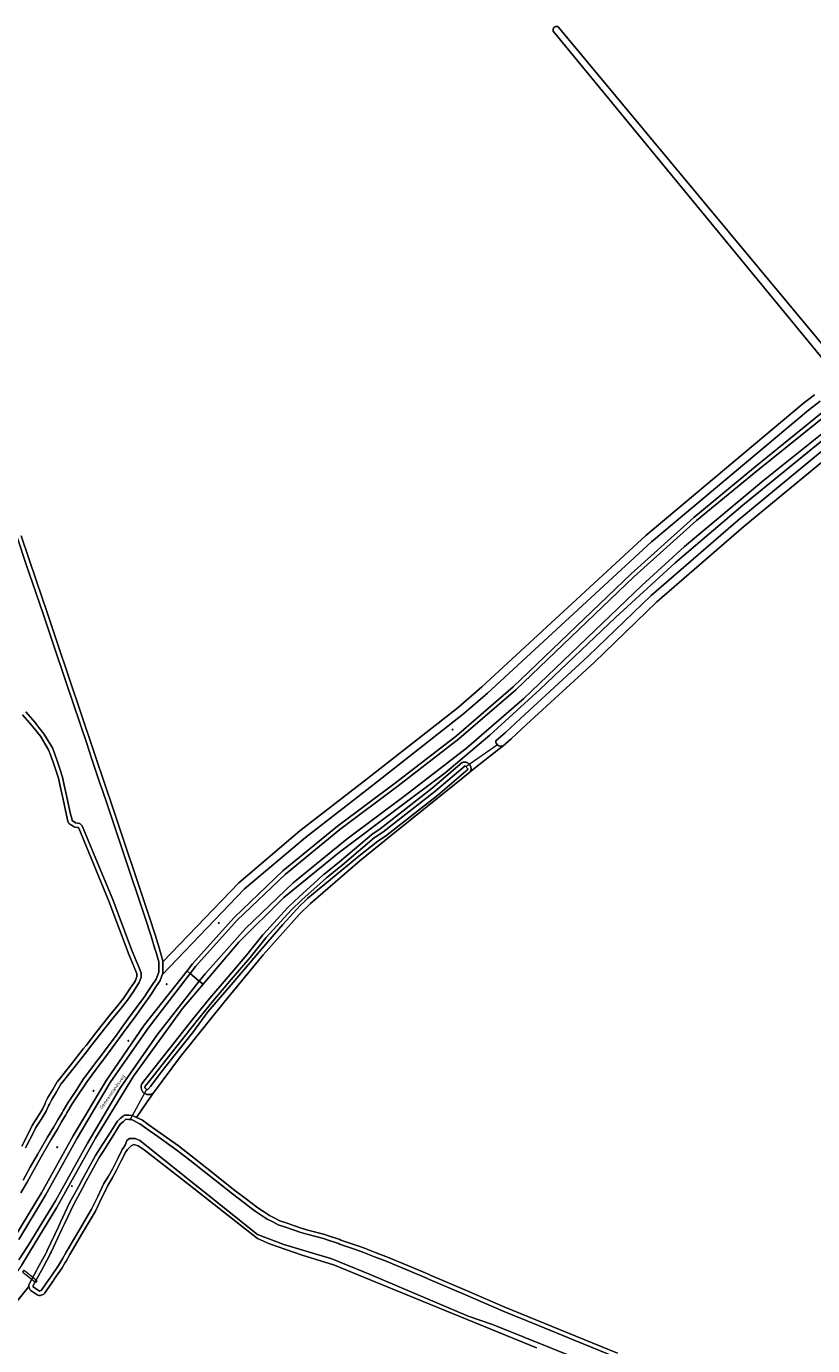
# Model space of a CAD drawing. Extents: x 115983 to 133009, y 544712 to 562000.
# Tile 11 of 46: x 128744 to 128929, y 548978 to 549288. Entities that reach past the tile are written whole.
import ezdxf
from ezdxf.enums import TextEntityAlignment as Align

# ---------------------------------------------------------------- set-up
doc = ezdxf.new("R2010")
doc.units = 0
for name, color, linetype, lineweight in [('BGT ondergrond$0$B-WE-GR-GRAS-GV', 60, 'Continuous', 13), ('BGT ondergrond$0$B-WE-IE-MEUBILAIR-S', 7, 'Continuous', 25), ('BGT ondergrond$0$B-WE-KW-KUNSTWERK_DUIKER-G', 170, 'Continuous', 18), ('BGT ondergrond$0$B-WE-KW-KUNSTWERK_DUIKER-GV', 170, 'Continuous', 18), ('BGT ondergrond$0$B-WE-OG-TERREIN_OEVER-GV', 7, 'Continuous', 18), ('BGT ondergrond$0$B-WE-OG-TOPOGRAFIE-T18', 10, 'Continuous', 18), ('BGT ondergrond$0$B-WE-OG-WATER_GREPPEL-GV', 160, 'Continuous', 18), ('BGT ondergrond$0$B-WE-OG-WATER_SLOOT-GV', 120, 'Continuous', 18), ('BGT ondergrond$0$B-WE-OG-WEG-GV', 7, 'Continuous', 18), ('BGT ondergrond$0$B-WE-VH-GESLOTENVERHARDING_ASFALT-GV', 10, 'Continuous', 18)]:
    doc.layers.add(name, color=color, linetype=linetype, lineweight=lineweight)
doc.styles.add('BGT ondergrond$0$NLCS-ISO-M100-T18', font='NLCS-ISO.ttf', dxfattribs={"height": 0.18})

# ---------------------------------------------------------------- blocks, each defined once
blk = doc.blocks.new('BGT ondergrond$0$SIE-MEUBILAIR_BORD_VERKEER-SO')
blk.add_lwpolyline([(-0.5625, -0.5625), (0.5625, -0.5625), (0.5625, 0.5625), (-0.5625, 0.5625)], close=True)
blk = doc.blocks.new('BGT ondergrond$0$SIE-MEUBILAIR_PAAL_LICHTMAST-SO')
for points in [[(-0.6, 0), (-1, 0)], [(-0.7, 0.7), (-0.4, 0.4)], [(0, 1), (0, 0.6)], [(0.4, 0.4), (0.7, 0.7)], [(1, 0), (0.6, 0)], [(-0.7, -0.7), (-0.4, -0.4)], [(0, -0.6), (0, -1)], [(0.4, -0.4), (0.7, -0.7)]]:
    blk.add_lwpolyline(points)
blk.add_circle((0, 0), 0.5)
blk = doc.blocks.new('BGT ondergrond$0$SIE-MEUBILAIR_PAAL_VERKEERSBORD-SO')
blk.add_circle((0, 0), 0.75)
blk = doc.blocks.new('BGT ondergrond')
at = {"layer": 'BGT ondergrond$0$B-WE-GR-GRAS-GV', "color": 252, "flags": 128}
for points in [[(128743.069, 549168.214), (128746.689, 549157.559), (128749.18, 549150.23), (128751.482, 549143.453), (128763.028, 549109.019), (128764.278, 549105.292), (128773.139, 549078.864), (128774.574, 549074.585), (128774.578, 549074.573), (128774.582, 549074.56), (128774.586, 549074.548), (128775.474, 549071.512), (128775.723, 549070.662), (128776.362, 549068.476), (128776.383, 549068.391), (128776.396, 549068.304), (128776.402, 549068.216), (128794.173, 549086.78), (128808.57, 549098.993), (128824.422, 549111.287), (128845.694, 549127.948), (128851.274, 549132.801), (128889.773, 549168.307), (128926.735, 549199.284), (128929.39, 549201.359)], [(128934.783, 549205.572), (128868.049, 549286.756), (128868.027, 549286.825), (128868.011, 549286.895), (128868.001, 549286.966), (128867.998, 549287.038), (128868, 549287.11), (128868.01, 549287.182), (128868.025, 549287.252), (128868.047, 549287.321), (128868.074, 549287.388), (128868.108, 549287.452), (128868.146, 549287.512), (128868.19, 549287.569), (128868.239, 549287.622), (128868.293, 549287.671), (128868.35, 549287.714), (128868.411, 549287.753), (128868.475, 549287.786), (128868.542, 549287.813), (128868.611, 549287.834), (128868.681, 549287.849), (128868.753, 549287.858), (128868.825, 549287.86), (128868.897, 549287.856), (128868.968, 549287.846), (128869.038, 549287.829), (128869.107, 549287.807), (128869.173, 549287.778), (128869.237, 549287.744), (128936.542, 549206.824)], [(128931.609, 549185.941), (128912.793, 549170.412), (128892.388, 549152.775), (128877.634, 549138.527), (128861.746, 549123.91), (128858.2, 549120.554), (128856.176, 549118.876), (128855.296, 549118.146), (128849.8, 549113.876), (128848.534, 549112.821), (128846.823, 549111.395), (128830.058, 549097.976), (128822.646, 549091.939), (128811.004, 549081.881), (128808.448, 549079.424), (128799.928, 549069.848), (128790.78, 549058.772), (128780.48, 549045.995), (128774.195, 549037.429), (128772.665, 549035.343), (128770.211, 549031.672), (128771.423, 549031.082), (128771.564, 549030.998), (128773.185, 549029.846), (128775.799, 549027.988), (128780.034, 549024.978), (128783.309, 549022.395), (128786.694, 549019.724), (128793.307, 549014.506), (128795.99, 549012.475), (128797.062, 549011.664), (128798.655, 549010.459), (128800.04, 549009.551), (128801.408, 549008.655), (128802.638, 549008.022), (128803.852, 549007.398), (128805.531, 549006.818), (128807.269, 549006.219), (128807.745, 549006.065), (128808.871, 549005.702), (128810.455, 549005.191), (128814.374, 549004.18), (128815.016, 549003.965), (128817.905, 549002.985), (128818.194, 549002.887), (128821.942, 549001.615), (128822.849, 549001.268), (128823.719, 549000.934), (128826.429, 548999.894), (128829.139, 548998.854), (128834.067, 548996.786), (128838.881, 548994.766), (128838.974, 548994.727), (128847.813, 548990.923), (128856.645, 548987.121), (128873.362, 548980.281), (128883.151, 548976.303)], [(128743.235, 549024.951), (128745.335, 549029.059), (128745.685, 549029.746), (128746.91, 549031.739), (128748.067, 549033.618), (128748.714, 549034.962), (128748.838, 549035.219), (128749.383, 549036.351), (128750.505, 549038.218), (128751.582, 549040.002), (128751.654, 549040.106), (128752.312, 549040.936), (128753.209, 549042.065), (128754.759, 549044.021), (128757.691, 549047.782), (128758.33, 549048.599), (128760.627, 549051.546), (128763.952, 549055.686), (128765.799, 549057.986), (128767.241, 549059.783), (128768.615, 549061.832), (128769.671, 549063.408), (128769.943, 549063.813), (128770.112, 549064.292), (128770.27, 549064.738), (128770.282, 549065.369), (128770.031, 549066.008), (128768.857, 549068.867), (128768.243, 549070.337), (128768.239, 549070.348), (128768.234, 549070.358), (128768.23, 549070.369), (128765.95, 549076.415), (128763.677, 549082.445), (128756.598, 549099.559), (128756.41, 549099.765), (128755.712, 549099.866), (128755.624, 549099.883), (128755.539, 549099.907), (128755.455, 549099.939), (128755.375, 549099.979), (128755.299, 549100.025), (128754.499, 549100.561), (128754.432, 549100.61), (128754.37, 549100.664), (128754.312, 549100.723), (128754.26, 549100.787), (128754.212, 549100.855), (128754.171, 549100.926), (128754.136, 549101.001), (128754.107, 549101.078), (128754.084, 549101.158), (128753.904, 549101.906), (128753.724, 549102.653), (128753.722, 549102.66), (128753.721, 549102.667), (128753.719, 549102.674), (128752.845, 549106.69), (128752.771, 549107.032), (128752.236, 549109.489), (128751.833, 549111.339), (128750.602, 549115.087), (128750.054, 549116.593), (128749.534, 549118.021), (128747.597, 549121.2), (128745.915, 549123.333), (128745.583, 549123.723), (128743.434, 549126.243)], [(128864.139, 548977.6), (128826.357, 548992.999), (128816.673, 548996.967), (128809.053, 548999.349), (128801.433, 549001.968), (128798.576, 549003.238), (128790.638, 549009.509), (128781.431, 549016.732), (128771.985, 549024.034), (128770.556, 549024.987), (128769.524, 549025.304), (128768.889, 549024.987), (128768.038, 549024.14), (128767.681, 549023.609), (128766.61, 549021.46), (128765.509, 549019.25), (128764.443, 549017.408), (128763.426, 549015.654), (128762.882, 549014.525), (128761.991, 549012.675), (128760.54, 549009.661), (128757.53, 549004.541), (128756.748, 549003.212), (128754.559, 548999.493), (128753.645, 548997.941), (128753.431, 548997.577), (128752.731, 548996.388), (128750.863, 548993.668), (128750.672, 548993.392), (128748.653, 548990.457), (128748.534, 548990.315), (128748.391, 548990.197), (128748.229, 548990.108), (128747.826, 548989.932), (128747.635, 548989.87), (128747.434, 548989.848), (128747.234, 548989.867), (128747.041, 548989.925), (128746.864, 548990.021), (128745.372, 548991.034), (128745.231, 548991.15), (128745.114, 548991.289), (128745.023, 548991.448), (128744.963, 548991.62), (128744.907, 548991.964), (128736.036, 548981.05)]]:
    blk.add_lwpolyline(points, dxfattribs=at)
at = {"layer": 'BGT ondergrond$0$B-WE-KW-KUNSTWERK_DUIKER-G', "color": 252, "flags": 128}
for points in [[(128854.989, 549119.135), (128847.516, 549114.029)], [(128772.495, 549038.247), (128768.666, 549031.175)]]:
    blk.add_lwpolyline(points, dxfattribs=at)
at = {"layer": 'BGT ondergrond$0$B-WE-KW-KUNSTWERK_DUIKER-GV', "color": 252, "flags": 128}
blk.add_lwpolyline([(128743.884, 548995.643), (128743.687, 548995.797), (128743.38, 548995.402), (128743.577, 548995.248), (128746.343, 548993.098), (128746.54, 548992.945), (128746.847, 548993.34), (128746.649, 548993.493)], close=True, dxfattribs=at)
at = {"layer": 'BGT ondergrond$0$B-WE-OG-TERREIN_OEVER-GV', "color": 252, "flags": 128}
for points in [[(128742.122, 549167.892), (128744.441, 549161.066), (128745.742, 549157.237), (128748.233, 549149.908), (128750.534, 549143.135), (128753.676, 549133.765), (128758.478, 549119.444), (128759.63, 549116.008), (128761.677, 549109.903), (128762.08, 549108.701), (128763.33, 549104.974), (128767.172, 549093.516), (128772.191, 549078.546), (128773.626, 549074.267), (128774.514, 549071.231), (128774.763, 549070.381), (128775.402, 549068.195), (128775.388, 549065.791), (128774.776, 549064.154), (128773.747, 549062.634), (128772.851, 549061.278), (128771.955, 549059.921), (128771.729, 549059.611), (128768.794, 549055.582), (128767.137, 549053.308), (128765.632, 549051.242), (128761.694, 549045.975), (128761.113, 549045.199), (128757.756, 549040.709), (128756.942, 549039.484), (128755.976, 549038.031), (128754.411, 549035.675), (128754.197, 549035.353), (128752.967, 549033.232), (128752.685, 549032.747), (128751.736, 549031.11), (128750.748, 549029.444), (128749.314, 549027.025), (128746.893, 549022.94), (128745.242, 549019.957), (128743.592, 549016.974)], [(128742.977, 549013.98), (128744.467, 549016.49), (128746.117, 549019.473), (128747.761, 549022.443), (128750.174, 549026.515), (128751.608, 549028.934), (128752.601, 549030.608), (128753.55, 549032.245), (128753.832, 549032.73), (128755.047, 549034.825), (128755.244, 549035.122), (128756.809, 549037.478), (128757.775, 549038.931), (128758.574, 549040.132), (128761.914, 549044.6), (128762.495, 549045.376), (128766.44, 549050.653), (128767.945, 549052.719), (128769.602, 549054.993), (128772.537, 549059.022), (128772.79, 549059.37), (128773.685, 549060.727), (128774.575, 549062.073), (128775.604, 549063.593), (128775.713, 549063.804), (128776.204, 549065.117), (128776.325, 549065.441), (128776.372, 549065.61), (128776.388, 549065.785), (128776.402, 549068.216), (128776.396, 549068.304), (128776.383, 549068.391), (128776.362, 549068.476), (128775.723, 549070.662), (128775.474, 549071.512), (128774.586, 549074.548), (128774.582, 549074.56), (128774.578, 549074.573), (128774.574, 549074.585), (128773.139, 549078.864), (128764.278, 549105.292), (128763.028, 549109.019), (128751.482, 549143.453), (128749.18, 549150.23), (128746.689, 549157.559), (128743.069, 549168.214)], [(128743.434, 549126.243), (128745.583, 549123.723), (128745.915, 549123.333), (128747.597, 549121.2), (128749.534, 549118.021), (128750.054, 549116.593), (128750.602, 549115.087), (128751.833, 549111.339), (128752.236, 549109.489), (128752.771, 549107.032), (128752.845, 549106.69), (128753.719, 549102.674), (128753.721, 549102.667), (128753.722, 549102.66), (128753.724, 549102.653), (128753.904, 549101.906), (128754.084, 549101.158), (128754.107, 549101.078), (128754.136, 549101.001), (128754.171, 549100.926), (128754.212, 549100.855), (128754.26, 549100.787), (128754.312, 549100.723), (128754.37, 549100.664), (128754.432, 549100.61), (128754.499, 549100.561), (128755.299, 549100.025), (128755.375, 549099.979), (128755.455, 549099.939), (128755.539, 549099.907), (128755.624, 549099.883), (128755.712, 549099.866), (128756.41, 549099.765), (128756.598, 549099.559), (128763.677, 549082.445), (128765.95, 549076.415), (128768.23, 549070.369), (128768.234, 549070.358), (128768.239, 549070.348), (128768.243, 549070.337), (128768.857, 549068.867), (128770.031, 549066.008), (128770.282, 549065.369), (128770.27, 549064.738), (128770.112, 549064.292), (128769.943, 549063.813), (128769.671, 549063.408), (128768.615, 549061.832), (128767.241, 549059.783), (128765.799, 549057.986), (128763.952, 549055.686), (128760.627, 549051.546), (128758.33, 549048.599), (128757.691, 549047.782), (128754.759, 549044.021), (128753.209, 549042.065), (128752.312, 549040.936), (128751.654, 549040.106), (128751.582, 549040.002), (128750.505, 549038.218), (128749.383, 549036.351), (128748.838, 549035.219), (128748.714, 549034.962), (128748.067, 549033.618), (128746.91, 549031.739), (128745.685, 549029.746), (128745.335, 549029.059), (128743.235, 549024.951)], [(128744.125, 549024.496), (128746.225, 549028.604), (128746.576, 549029.291), (128747.761, 549031.214), (128748.946, 549033.138), (128749.615, 549034.528), (128749.739, 549034.785), (128750.284, 549035.917), (128751.361, 549037.701), (128752.438, 549039.485), (128753.096, 549040.315), (128753.992, 549041.444), (128755.545, 549043.403), (128758.48, 549047.167), (128759.118, 549047.984), (128761.416, 549050.931), (128764.732, 549055.06), (128766.579, 549057.36), (128768.048, 549059.19), (128769.446, 549061.275), (128770.502, 549062.852), (128770.843, 549063.36), (128771.055, 549063.958), (128771.267, 549064.557), (128771.286, 549065.549), (128770.962, 549066.374), (128770.639, 549067.198), (128769.902, 549068.96), (128769.78, 549069.252), (128769.166, 549070.722), (128766.886, 549076.768), (128764.607, 549082.813), (128761.031, 549091.458), (128757.455, 549100.102), (128756.909, 549100.703), (128756.826, 549100.715), (128755.856, 549100.856), (128755.056, 549101.392), (128754.876, 549102.14), (128754.696, 549102.887), (128753.822, 549106.903), (128753.748, 549107.244), (128753.213, 549109.702), (128752.799, 549111.602), (128752.173, 549113.508), (128751.547, 549115.414), (128750.994, 549116.935), (128750.44, 549118.456), (128748.42, 549121.772), (128746.688, 549123.968), (128746.343, 549124.372), (128744.195, 549126.892)], [(128883.151, 548976.303), (128873.362, 548980.281), (128856.645, 548987.121), (128847.813, 548990.923), (128838.974, 548994.727), (128838.881, 548994.766), (128834.067, 548996.786), (128829.139, 548998.854), (128826.429, 548999.894), (128823.719, 549000.934), (128822.849, 549001.268), (128821.942, 549001.615), (128818.194, 549002.887), (128817.905, 549002.985), (128815.016, 549003.965), (128814.374, 549004.18), (128810.455, 549005.191), (128808.871, 549005.702), (128807.745, 549006.065), (128807.269, 549006.219), (128805.531, 549006.818), (128803.852, 549007.398), (128802.638, 549008.022), (128801.408, 549008.655), (128800.04, 549009.551), (128798.655, 549010.459), (128797.062, 549011.664), (128795.99, 549012.475), (128793.307, 549014.506), (128786.694, 549019.724), (128783.309, 549022.395), (128780.034, 549024.978), (128775.799, 549027.988), (128773.185, 549029.846), (128771.564, 549030.998), (128771.423, 549031.082), (128770.211, 549031.672), (128769.43, 549032.052), (128769.25, 549032.119), (128769.06, 549032.151), (128768.414, 549032.195), (128767.767, 549032.239), (128767.568, 549032.232), (128767.374, 549032.187), (128767.193, 549032.103), (128767.032, 549031.986), (128766.371, 549031.394), (128765.709, 549030.801), (128765.531, 549030.591), (128763.346, 549027.145), (128763.05, 549026.679), (128761.655, 549024.479), (128760.536, 549022.709), (128759.216, 549020.297), (128757.506, 549017.172), (128756.621, 549015.555), (128754.448, 549011.581), (128752.333, 549007.088), (128751.823, 549006.004), (128749.199, 549000.427), (128749.085, 549000.187), (128749.027, 549000.062), (128748.869, 548999.727), (128746.958, 548996.229), (128746.668, 548995.697), (128745.034, 548992.706), (128744.961, 548992.535), (128744.92, 548992.353), (128744.907, 548991.964), (128744.963, 548991.62), (128745.023, 548991.448), (128745.114, 548991.289), (128745.231, 548991.15), (128745.372, 548991.034), (128746.864, 548990.021), (128747.041, 548989.925), (128747.234, 548989.867), (128747.434, 548989.848), (128747.635, 548989.87), (128747.826, 548989.932), (128748.229, 548990.108), (128748.391, 548990.197), (128748.534, 548990.315), (128748.653, 548990.457), (128750.672, 548993.392), (128750.863, 548993.668), (128752.731, 548996.388), (128753.431, 548997.577), (128753.645, 548997.941), (128754.559, 548999.493), (128756.748, 549003.212), (128757.53, 549004.541), (128760.54, 549009.661), (128761.991, 549012.675), (128762.882, 549014.525), (128763.426, 549015.654), (128764.443, 549017.408), (128765.509, 549019.25), (128766.61, 549021.46), (128767.681, 549023.609), (128768.038, 549024.14), (128768.889, 549024.987), (128769.524, 549025.304), (128770.556, 549024.987), (128771.985, 549024.034), (128781.431, 549016.732), (128790.638, 549009.509), (128798.576, 549003.238), (128801.433, 549001.968), (128809.053, 548999.349), (128816.673, 548996.967), (128826.357, 548992.999), (128864.139, 548977.6)], [(128882.237, 548971.647), (128853.821, 548983.077), (128848.106, 548984.982), (128825.087, 548994.824), (128816.038, 548998.476), (128804.767, 549001.809), (128798.576, 549004.191), (128770.953, 549026.257), (128769.842, 549026.733), (128768.572, 549026.733), (128767.937, 549026.257), (128767.599, 549025.28), (128767.208, 549024.698), (128766.846, 549024.159), (128766.816, 549024.115), (128766.754, 549023.99), (128765.715, 549021.906), (128764.614, 549019.696), (128763.578, 549017.91), (128762.542, 549016.123), (128761.981, 549014.959), (128761.09, 549013.109), (128759.639, 549010.095), (128756.668, 549005.048), (128755.886, 549003.719), (128753.697, 549000), (128752.783, 548998.448), (128752.569, 548998.084), (128751.869, 548996.895), (128750.039, 548994.235), (128749.849, 548993.96), (128747.829, 548991.024), (128747.426, 548990.848), (128745.934, 548991.861), (128745.923, 548992.044), (128745.912, 548992.227), (128747.546, 548995.218), (128747.836, 548995.75), (128749.761, 548999.274), (128749.932, 548999.637), (128749.991, 548999.763), (128750.103, 549000), (128752.728, 549005.578), (128753.238, 549006.662), (128755.353, 549011.155), (128757.498, 549015.075), (128758.383, 549016.692), (128760.093, 549019.817), (128761.413, 549022.229), (128762.5, 549023.944), (128763.895, 549026.143), (128764.191, 549026.61), (128766.376, 549030.056), (128767.038, 549030.649), (128767.699, 549031.241), (128768.346, 549031.197), (128768.992, 549031.153), (128770.985, 549030.183), (128772.606, 549029.031), (128775.22, 549027.173), (128779.455, 549024.163), (128782.69, 549021.61), (128786.075, 549018.939), (128792.695, 549013.715), (128795.387, 549011.678), (128796.459, 549010.867), (128798.079, 549009.641), (128799.492, 549008.715), (128800.904, 549007.79), (128802.181, 549007.133), (128803.434, 549006.488), (128803.445, 549006.482), (128803.457, 549006.476), (128805.205, 549005.873), (128806.952, 549005.27), (128807.438, 549005.113), (128808.564, 549004.75), (128810.176, 549004.23), (128814.124, 549003.212), (128814.695, 549003.018), (128817.584, 549002.038), (128817.872, 549001.94), (128821.621, 549000.668), (128822.491, 549000.334), (128823.361, 549000), (128826.071, 548998.96), (128828.781, 548997.92), (128833.68, 548995.864), (128838.494, 548993.844), (128838.579, 548993.808), (128847.418, 548990.004), (128856.258, 548986.199), (128864.621, 548982.777), (128872.984, 548979.355), (128882.775, 548975.377)]]:
    blk.add_lwpolyline(points, dxfattribs=at)
for points in [[(128774.195, 549037.429), (128780.48, 549045.995), (128790.78, 549058.772), (128799.928, 549069.848), (128808.448, 549079.424), (128811.004, 549081.881), (128822.646, 549091.939), (128830.058, 549097.976), (128846.823, 549111.395), (128848.534, 549112.821), (128848.596, 549112.935), (128848.648, 549113.053), (128848.69, 549113.176), (128848.721, 549113.302), (128848.742, 549113.429), (128848.751, 549113.559), (128848.749, 549113.688), (128848.736, 549113.817), (128848.712, 549113.944), (128848.677, 549114.069), (128848.631, 549114.19), (128848.576, 549114.307), (128848.51, 549114.419), (128848.435, 549114.525), (128848.351, 549114.624), (128848.259, 549114.715), (128848.16, 549114.798), (128848.054, 549114.872), (128847.942, 549114.937), (128847.824, 549114.992), (128847.703, 549115.037), (128847.578, 549115.071), (128847.45, 549115.094), (128847.321, 549115.106), (128847.192, 549115.107), (128847.063, 549115.097), (128846.935, 549115.076), (128846.809, 549115.044), (128846.687, 549115.001), (128839.605, 549108.96), (128827.437, 549099.419), (128825.475, 549098.135), (128825.441, 549098.112), (128825.408, 549098.087), (128825.376, 549098.061), (128817.869, 549091.675), (128814.178, 549088.72), (128814.163, 549088.708), (128814.148, 549088.695), (128814.134, 549088.682), (128811.83, 549086.609), (128808.446, 549083.559), (128808.44, 549083.553), (128808.433, 549083.548), (128808.427, 549083.542), (128805.779, 549081.033), (128805.762, 549081.016), (128805.745, 549080.999), (128805.728, 549080.981), (128799.927, 549074.62), (128799.913, 549074.605), (128799.9, 549074.589), (128799.887, 549074.573), (128796.073, 549069.831), (128791.686, 549064.706), (128787.424, 549059.666), (128787.421, 549059.663), (128787.419, 549059.659), (128787.416, 549059.656), (128783.317, 549054.682), (128783.313, 549054.676), (128783.308, 549054.671), (128783.304, 549054.665), (128772.217, 549040.603), (128772.212, 549040.597), (128772.207, 549040.59), (128772.202, 549040.584), (128771.45, 549039.582), (128771.388, 549039.439), (128771.34, 549039.29), (128771.304, 549039.138), (128771.281, 549038.984), (128771.273, 549038.828), (128771.278, 549038.672), (128771.296, 549038.517), (128771.328, 549038.364), (128771.373, 549038.215), (128771.431, 549038.07), (128771.502, 549037.931), (128771.584, 549037.798), (128771.678, 549037.673), (128771.782, 549037.557), (128771.896, 549037.451), (128772.019, 549037.354), (128772.149, 549037.269), (128772.287, 549037.195), (128772.431, 549037.134), (128772.579, 549037.086), (128772.731, 549037.051), (128772.886, 549037.029), (128773.042, 549037.02), (128773.197, 549037.026), (128773.352, 549037.045), (128773.505, 549037.077), (128773.654, 549037.123), (128773.799, 549037.181), (128773.938, 549037.252), (128774.07, 549037.335)], [(128772.175, 549038.605), (128772.247, 549038.978), (128773.002, 549039.984), (128784.089, 549054.046), (128788.188, 549059.02), (128792.446, 549064.056), (128796.843, 549069.192), (128800.666, 549073.946), (128806.467, 549080.307), (128809.115, 549082.816), (128812.499, 549085.866), (128814.803, 549087.939), (128818.506, 549090.904), (128826.024, 549097.299), (128828.054, 549098.632), (128840.239, 549108.186), (128847.336, 549114.24), (128848.042, 549113.413), (128840.944, 549107.359), (128840.932, 549107.35), (128840.921, 549107.34), (128840.909, 549107.331), (128828.655, 549097.722), (128826.854, 549096.507), (128822.383, 549092.989), (128810.442, 549083.123), (128809.632, 549082.337), (128808.649, 549081.41), (128804.514, 549077.01), (128799.573, 549071.164), (128792.376, 549062.822), (128786.966, 549056.464), (128783.331, 549051.524), (128778.94, 549046.04), (128775.984, 549042.314), (128773.456, 549038.972), (128772.879, 549038.236), (128772.536, 549038.219), (128772.341, 549038.352)]]:
    blk.add_lwpolyline(points, close=True, dxfattribs=at)
at = {"layer": 'BGT ondergrond$0$B-WE-OG-WATER_GREPPEL-GV', "color": 252, "flags": 128}
for points in [[(128856.176, 549118.876), (128858.2, 549120.554), (128861.746, 549123.91), (128877.634, 549138.527), (128892.388, 549152.775), (128912.793, 549170.412), (128931.609, 549185.941)], [(129046.851, 549280.294), (129035.616, 549271.511), (129009.244, 549250.292), (128998.762, 549242.026), (128993.942, 549238.225), (128982.052, 549228.436), (128964.659, 549214.754), (128950.766, 549203.607), (128930.353, 549187.497), (128911.502, 549171.94), (128891.038, 549154.252), (128876.262, 549139.982), (128860.381, 549125.372), (128856.873, 549122.052), (128854.531, 549120.109)], [(128776.402, 549068.216), (128776.388, 549065.785), (128776.372, 549065.61), (128776.325, 549065.441), (128776.204, 549065.117), (128795.546, 549085.322), (128809.83, 549097.439), (128825.651, 549109.71), (128846.968, 549126.405), (128852.608, 549131.311), (128891.094, 549166.805), (128927.993, 549197.729), (128930.747, 549199.88)], [(128929.39, 549201.359), (128926.735, 549199.284), (128889.773, 549168.307), (128851.274, 549132.801), (128845.694, 549127.948), (128824.422, 549111.287), (128808.57, 549098.993), (128794.173, 549086.78), (128776.402, 549068.216)]]:
    blk.add_lwpolyline(points, dxfattribs=at)
at = {"layer": 'BGT ondergrond$0$B-WE-OG-WATER_GREPPEL-GV', "color": 252}
blk.add_lwpolyline([(128854.531, 549120.109, 0.4933359), (128856.176, 549118.876)], format="xyb", dxfattribs=at)
at = {"layer": 'BGT ondergrond$0$B-WE-OG-WATER_SLOOT-GV', "color": 252, "flags": 128}
for points in [[(128743.592, 549016.974), (128745.242, 549019.957), (128746.893, 549022.94), (128749.314, 549027.025), (128750.748, 549029.444), (128751.736, 549031.11), (128752.685, 549032.747), (128752.967, 549033.232), (128754.197, 549035.353), (128754.411, 549035.675), (128755.976, 549038.031), (128756.942, 549039.484), (128757.756, 549040.709), (128761.113, 549045.199), (128761.694, 549045.975), (128765.632, 549051.242), (128767.137, 549053.308), (128768.794, 549055.582), (128771.729, 549059.611), (128771.955, 549059.921), (128772.851, 549061.278), (128773.747, 549062.634), (128774.776, 549064.154), (128775.388, 549065.791), (128775.402, 549068.195), (128774.763, 549070.381), (128774.514, 549071.231), (128773.626, 549074.267), (128772.191, 549078.546), (128767.172, 549093.516), (128763.33, 549104.974), (128762.08, 549108.701), (128761.677, 549109.903), (128759.63, 549116.008), (128758.478, 549119.444), (128753.676, 549133.765), (128750.534, 549143.135), (128748.233, 549149.908), (128745.742, 549157.237), (128744.441, 549161.066), (128742.122, 549167.892)], [(128744.195, 549126.892), (128746.343, 549124.372), (128746.688, 549123.968), (128748.42, 549121.772), (128750.44, 549118.456), (128750.994, 549116.935), (128751.547, 549115.414), (128752.173, 549113.508), (128752.799, 549111.602), (128753.213, 549109.702), (128753.748, 549107.244), (128753.822, 549106.903), (128754.696, 549102.887), (128754.876, 549102.14), (128755.056, 549101.392), (128755.856, 549100.856), (128756.826, 549100.715), (128756.909, 549100.703), (128757.455, 549100.102), (128761.031, 549091.458), (128764.607, 549082.813), (128766.886, 549076.768), (128769.166, 549070.722), (128769.78, 549069.252), (128769.902, 549068.96), (128770.639, 549067.198), (128770.962, 549066.374), (128771.286, 549065.549), (128771.267, 549064.557), (128771.055, 549063.958), (128770.843, 549063.36), (128770.502, 549062.852), (128769.446, 549061.275), (128768.048, 549059.19), (128766.579, 549057.36), (128764.732, 549055.06), (128761.416, 549050.931), (128759.118, 549047.984), (128758.48, 549047.167), (128755.545, 549043.403), (128753.992, 549041.444), (128753.096, 549040.315), (128752.438, 549039.485), (128751.361, 549037.701), (128750.284, 549035.917), (128749.739, 549034.785), (128749.615, 549034.528), (128748.946, 549033.138), (128747.761, 549031.214), (128746.576, 549029.291), (128746.225, 549028.604), (128744.125, 549024.496)], [(128936.542, 549206.824), (128869.237, 549287.744), (128869.173, 549287.778), (128869.107, 549287.807), (128869.038, 549287.829), (128868.968, 549287.846), (128868.897, 549287.856), (128868.825, 549287.86), (128868.753, 549287.858), (128868.681, 549287.849), (128868.611, 549287.834), (128868.542, 549287.813), (128868.475, 549287.786), (128868.411, 549287.753), (128868.35, 549287.714), (128868.293, 549287.671), (128868.239, 549287.622), (128868.19, 549287.569), (128868.146, 549287.512), (128868.108, 549287.452), (128868.074, 549287.388), (128868.047, 549287.321), (128868.025, 549287.252), (128868.01, 549287.182), (128868, 549287.11), (128867.998, 549287.038), (128868.001, 549286.966), (128868.011, 549286.895), (128868.027, 549286.825), (128868.049, 549286.756), (128934.783, 549205.572)], [(128882.775, 548975.377), (128872.984, 548979.355), (128864.621, 548982.777), (128856.258, 548986.199), (128847.418, 548990.004), (128838.579, 548993.808), (128838.494, 548993.844), (128833.68, 548995.864), (128828.781, 548997.92), (128826.071, 548998.96), (128823.361, 549000), (128822.491, 549000.334), (128821.621, 549000.668), (128817.872, 549001.94), (128817.584, 549002.038), (128814.695, 549003.018), (128814.124, 549003.212), (128810.176, 549004.23), (128808.564, 549004.75), (128807.438, 549005.113), (128806.952, 549005.27), (128805.205, 549005.873), (128803.457, 549006.476), (128803.445, 549006.482), (128803.434, 549006.488), (128802.181, 549007.133), (128800.904, 549007.79), (128799.492, 549008.715), (128798.079, 549009.641), (128796.459, 549010.867), (128795.387, 549011.678), (128792.695, 549013.715), (128786.075, 549018.939), (128782.69, 549021.61), (128779.455, 549024.163), (128775.22, 549027.173), (128772.606, 549029.031), (128770.985, 549030.183), (128768.992, 549031.153), (128768.346, 549031.197), (128767.699, 549031.241), (128767.038, 549030.649), (128766.376, 549030.056), (128764.191, 549026.61), (128763.895, 549026.143), (128762.5, 549023.944), (128761.413, 549022.229), (128760.093, 549019.817), (128758.383, 549016.692), (128757.498, 549015.075), (128755.353, 549011.155), (128753.238, 549006.662), (128752.728, 549005.578), (128750.103, 549000), (128749.991, 548999.763), (128749.932, 548999.637), (128749.761, 548999.274), (128747.836, 548995.75), (128747.546, 548995.218), (128745.912, 548992.227), (128745.923, 548992.044), (128745.934, 548991.861), (128747.426, 548990.848), (128747.829, 548991.024), (128749.849, 548993.96), (128750.039, 548994.235), (128751.869, 548996.895), (128752.569, 548998.084), (128752.783, 548998.448), (128753.697, 549000), (128755.886, 549003.719), (128756.668, 549005.048), (128759.639, 549010.095), (128761.09, 549013.109), (128761.981, 549014.959), (128762.542, 549016.123), (128763.578, 549017.91), (128764.614, 549019.696), (128765.715, 549021.906), (128766.754, 549023.99), (128766.816, 549024.115), (128766.846, 549024.159), (128767.208, 549024.698), (128767.599, 549025.28), (128767.937, 549026.257), (128768.572, 549026.733), (128769.842, 549026.733), (128770.953, 549026.257), (128798.576, 549004.191), (128804.767, 549001.809), (128816.038, 548998.476), (128825.087, 548994.824), (128848.106, 548984.982), (128853.821, 548983.077), (128882.237, 548971.647)]]:
    blk.add_lwpolyline(points, dxfattribs=at)
blk.add_lwpolyline([(128772.175, 549038.605), (128772.341, 549038.352), (128772.536, 549038.219), (128772.879, 549038.236), (128773.456, 549038.972), (128775.984, 549042.314), (128778.94, 549046.04), (128783.331, 549051.524), (128786.966, 549056.464), (128792.376, 549062.822), (128799.573, 549071.164), (128804.514, 549077.01), (128808.649, 549081.41), (128809.632, 549082.337), (128810.442, 549083.123), (128822.383, 549092.989), (128826.854, 549096.507), (128828.655, 549097.722), (128840.909, 549107.331), (128840.921, 549107.34), (128840.932, 549107.35), (128840.944, 549107.359), (128848.042, 549113.413), (128847.336, 549114.24), (128840.239, 549108.186), (128828.054, 549098.632), (128826.024, 549097.299), (128818.506, 549090.904), (128814.803, 549087.939), (128812.499, 549085.866), (128809.115, 549082.816), (128806.467, 549080.307), (128800.666, 549073.946), (128796.843, 549069.192), (128792.446, 549064.056), (128788.188, 549059.02), (128784.089, 549054.046), (128773.002, 549039.984), (128772.247, 549038.978)], close=True, dxfattribs=at)
at = {"layer": 'BGT ondergrond$0$B-WE-OG-WEG-GV', "color": 252, "flags": 128}
for points in [[(128741.631, 549003.634), (128747.895, 549013.94), (128755.329, 549027.362), (128763.11, 549040.459), (128772.012, 549053.316), (128782.059, 549066.123), (128783.335, 549067.75), (128793.127, 549078.639), (128804.525, 549089.549), (128817.348, 549100.026), (128831.014, 549110.274), (128845.3, 549121.3), (128858.606, 549132.807), (128886.317, 549159.283), (128901.099, 549172.534), (128915.078, 549184.097), (128932.483, 549198.245)], [(128932.014, 549191.22), (128912.593, 549175.418), (128896.68, 549161.857), (128882.689, 549149.022), (128864.87, 549132.154), (128853.184, 549121.42), (128842.569, 549112.479), (128831.719, 549104.352), (128817.827, 549093.934), (128804.776, 549083.347), (128794.211, 549072.815), (128785.809, 549062.934), (128780.943, 549057.212), (128769.466, 549041.326), (128760.564, 549026.782)], [(128854.531, 549120.109), (128856.873, 549122.052), (128860.381, 549125.372), (128876.262, 549139.982), (128891.038, 549154.252), (128911.502, 549171.94), (128930.353, 549187.497), (128950.766, 549203.607), (128964.659, 549214.754), (128982.052, 549228.436), (128993.942, 549238.225), (128998.762, 549242.026), (129009.244, 549250.292), (129035.616, 549271.511), (129046.851, 549280.294)], [(128930.747, 549199.88), (128927.993, 549197.729), (128891.094, 549166.805), (128852.608, 549131.311), (128846.968, 549126.405), (128825.651, 549109.71), (128809.83, 549097.439), (128795.546, 549085.322), (128776.204, 549065.117), (128775.713, 549063.804), (128775.604, 549063.593), (128774.575, 549062.073), (128773.685, 549060.727), (128772.79, 549059.37), (128772.537, 549059.022), (128769.602, 549054.993), (128767.945, 549052.719), (128766.44, 549050.653), (128762.495, 549045.376), (128761.914, 549044.6), (128758.574, 549040.132), (128757.775, 549038.931), (128756.809, 549037.478), (128755.244, 549035.122), (128755.047, 549034.825), (128753.832, 549032.73), (128753.55, 549032.245), (128752.601, 549030.608), (128751.608, 549028.934), (128750.174, 549026.515), (128747.761, 549022.443), (128746.117, 549019.473), (128744.467, 549016.49), (128742.977, 549013.98)], [(128760.564, 549026.782), (128751.412, 549010.445), (128745.04, 549000), (128743.173, 548996.94), (128735.436, 548986.249), (128731.811, 548982.288), (128725.651, 548975.556), (128714.276, 548965.252), (128704.292, 548957.007), (128691.247, 548947.57), (128688.572, 548945.671), (128673.964, 548935.301), (128590.761, 548876.907), (128572.822, 548864.481), (128562.691, 548857.584), (128543.551, 548845.635), (128525.674, 548834.519), (128499.877, 548819.591), (128498.297, 548818.691)], [(128736.036, 548981.05), (128744.907, 548991.964), (128744.92, 548992.353), (128744.961, 548992.535), (128745.034, 548992.706), (128746.668, 548995.697), (128746.958, 548996.229), (128748.869, 548999.727), (128749.027, 549000.062), (128749.085, 549000.187), (128749.199, 549000.427), (128751.823, 549006.004), (128752.333, 549007.088), (128754.448, 549011.581), (128756.621, 549015.555), (128757.506, 549017.172), (128759.216, 549020.297), (128760.536, 549022.709), (128761.655, 549024.479), (128763.05, 549026.679), (128763.346, 549027.145), (128765.531, 549030.591), (128765.709, 549030.801), (128766.371, 549031.394), (128767.032, 549031.986), (128767.193, 549032.103), (128767.374, 549032.187), (128767.568, 549032.232), (128767.767, 549032.239), (128768.414, 549032.195), (128769.06, 549032.151), (128769.25, 549032.119), (128769.43, 549032.052), (128770.211, 549031.672), (128772.665, 549035.343), (128774.195, 549037.429), (128774.07, 549037.335), (128773.938, 549037.252), (128773.799, 549037.181), (128773.654, 549037.123), (128773.505, 549037.077), (128773.352, 549037.045), (128773.197, 549037.026), (128773.042, 549037.02), (128772.886, 549037.029), (128772.731, 549037.051), (128772.579, 549037.086), (128772.431, 549037.134), (128772.287, 549037.195), (128772.149, 549037.269), (128772.019, 549037.354), (128771.896, 549037.451), (128771.782, 549037.557), (128771.678, 549037.673), (128771.584, 549037.798), (128771.502, 549037.931), (128771.431, 549038.07), (128771.373, 549038.215), (128771.328, 549038.364), (128771.296, 549038.517), (128771.278, 549038.672), (128771.273, 549038.828), (128771.281, 549038.984), (128771.304, 549039.138), (128771.34, 549039.29), (128771.388, 549039.439), (128771.45, 549039.582), (128772.202, 549040.584), (128772.207, 549040.59), (128772.212, 549040.597), (128772.217, 549040.603), (128783.304, 549054.665), (128783.308, 549054.671), (128783.313, 549054.676), (128783.317, 549054.682), (128787.416, 549059.656), (128787.419, 549059.659), (128787.421, 549059.663), (128787.424, 549059.666), (128791.686, 549064.706), (128796.073, 549069.831), (128799.887, 549074.573), (128799.9, 549074.589), (128799.913, 549074.605), (128799.927, 549074.62), (128805.728, 549080.981), (128805.745, 549080.999), (128805.762, 549081.016), (128805.779, 549081.033), (128808.427, 549083.542), (128808.433, 549083.548), (128808.44, 549083.553), (128808.446, 549083.559), (128811.83, 549086.609), (128814.134, 549088.682), (128814.148, 549088.695), (128814.163, 549088.708), (128814.178, 549088.72), (128817.869, 549091.675), (128825.376, 549098.061), (128825.408, 549098.087), (128825.441, 549098.112), (128825.475, 549098.135), (128827.437, 549099.419), (128839.605, 549108.96), (128846.687, 549115.001), (128846.809, 549115.044), (128846.935, 549115.076), (128847.063, 549115.097), (128847.192, 549115.107), (128847.321, 549115.106), (128847.45, 549115.094), (128847.578, 549115.071), (128847.703, 549115.037), (128847.824, 549114.992), (128847.942, 549114.937), (128848.054, 549114.872), (128848.16, 549114.798), (128848.259, 549114.715), (128848.351, 549114.624), (128848.435, 549114.525), (128848.51, 549114.419), (128848.576, 549114.307), (128848.631, 549114.19), (128848.677, 549114.069), (128848.712, 549113.944), (128848.736, 549113.817), (128848.749, 549113.688), (128848.751, 549113.559), (128848.742, 549113.429), (128848.721, 549113.302), (128848.69, 549113.176), (128848.648, 549113.053), (128848.596, 549112.935), (128848.534, 549112.821), (128849.8, 549113.876), (128855.296, 549118.146), (128856.176, 549118.876)]]:
    blk.add_lwpolyline(points, dxfattribs=at)
at = {"layer": 'BGT ondergrond$0$B-WE-OG-WEG-GV', "color": 252}
blk.add_lwpolyline([(128856.176, 549118.876, -0.4933359), (128854.531, 549120.109)], format="xyb", dxfattribs=at)
at = {"layer": 'BGT ondergrond$0$B-WE-VH-GESLOTENVERHARDING_ASFALT-GV', "color": 252, "flags": 128}
for points in [[(128932.483, 549198.245), (128915.078, 549184.097), (128901.099, 549172.534), (128886.317, 549159.283), (128858.606, 549132.807), (128845.3, 549121.3), (128831.014, 549110.274), (128817.348, 549100.026), (128804.525, 549089.549), (128793.127, 549078.639), (128783.335, 549067.75), (128782.059, 549066.123), (128782.792, 549065.499), (128784.072, 549067.131), (128793.818, 549077.969), (128805.163, 549088.828), (128817.941, 549099.268), (128831.597, 549109.508), (128845.909, 549120.555), (128859.254, 549132.095), (128886.971, 549158.577), (128901.727, 549171.805), (128915.688, 549183.353), (128933.352, 549197.495)], [(128933.352, 549197.495), (128915.688, 549183.353), (128901.727, 549171.805), (128886.971, 549158.577), (128859.254, 549132.095), (128845.909, 549120.555), (128831.597, 549109.508), (128817.941, 549099.268), (128805.163, 549088.828), (128793.818, 549077.969), (128784.072, 549067.131), (128782.792, 549065.499), (128784.916, 549063.694), (128786.27, 549065.42), (128795.815, 549076.034), (128807.005, 549086.745), (128819.654, 549097.08), (128833.279, 549107.297), (128847.668, 549118.403), (128861.123, 549130.039), (128888.858, 549156.538), (128898.89, 549165.694), (128917.442, 549181.198), (128935.079, 549195.319)], [(128935.079, 549195.319), (128917.442, 549181.198), (128898.89, 549165.694), (128888.858, 549156.538), (128861.123, 549130.039), (128847.668, 549118.403), (128833.279, 549107.297), (128819.654, 549097.08), (128807.005, 549086.745), (128795.815, 549076.034), (128786.27, 549065.42), (128784.916, 549063.694), (128785.809, 549062.934), (128794.211, 549072.815), (128804.776, 549083.347), (128817.827, 549093.934), (128831.719, 549104.352), (128842.569, 549112.479), (128853.184, 549121.42), (128864.87, 549132.154), (128882.689, 549149.022), (128896.68, 549161.857), (128912.593, 549175.418), (128932.014, 549191.22)], [(128742.546, 549003.04), (128748.838, 549013.393), (128756.275, 549026.819), (128764.028, 549039.87), (128772.89, 549052.669), (128782.792, 549065.499), (128782.059, 549066.123), (128772.012, 549053.316), (128763.11, 549040.459), (128755.329, 549027.362), (128747.895, 549013.94), (128741.631, 549003.634)], [(128742.584, 548998.237), (128744.776, 549001.593), (128751.136, 549012.058), (128758.58, 549025.497), (128766.265, 549038.433), (128775.029, 549051.091), (128784.916, 549063.694), (128782.792, 549065.499), (128772.89, 549052.669), (128764.028, 549039.87), (128756.275, 549026.819), (128748.838, 549013.393), (128742.546, 549003.04)], [(128743.173, 548996.94), (128745.04, 549000), (128751.412, 549010.445), (128760.564, 549026.782), (128769.466, 549041.326), (128780.943, 549057.212), (128785.809, 549062.934), (128784.916, 549063.694), (128775.029, 549051.091), (128766.265, 549038.433), (128758.58, 549025.497), (128751.136, 549012.058), (128744.776, 549001.593), (128742.584, 548998.237)]]:
    blk.add_lwpolyline(points, dxfattribs=at)
at = {"layer": 'BGT ondergrond$0$B-WE-IE-MEUBILAIR-S', "color": 252, "xscale": 0.1, "yscale": 0.1, "zscale": 0.1}
for name, p in [('BGT ondergrond$0$SIE-MEUBILAIR_PAAL_LICHTMAST-SO', (128844.42, 549122.73)), ('BGT ondergrond$0$SIE-MEUBILAIR_PAAL_VERKEERSBORD-SO', (128789.523, 549077.337)), ('BGT ondergrond$0$SIE-MEUBILAIR_BORD_VERKEER-SO', (128789.523, 549077.337)), ('BGT ondergrond$0$SIE-MEUBILAIR_PAAL_VERKEERSBORD-SO', (128777.265, 549062.962)), ('BGT ondergrond$0$SIE-MEUBILAIR_BORD_VERKEER-SO', (128777.265, 549062.962)), ('BGT ondergrond$0$SIE-MEUBILAIR_PAAL_VERKEERSBORD-SO', (128768.269, 549049.644)), ('BGT ondergrond$0$SIE-MEUBILAIR_BORD_VERKEER-SO', (128768.269, 549049.644)), ('BGT ondergrond$0$SIE-MEUBILAIR_PAAL_VERKEERSBORD-SO', (128760.067, 549037.914)), ('BGT ondergrond$0$SIE-MEUBILAIR_BORD_VERKEER-SO', (128760.067, 549037.914)), ('BGT ondergrond$0$SIE-MEUBILAIR_PAAL_VERKEERSBORD-SO', (128751.556, 549024.685)), ('BGT ondergrond$0$SIE-MEUBILAIR_BORD_VERKEER-SO', (128751.556, 549024.685)), ('BGT ondergrond$0$SIE-MEUBILAIR_PAAL_LICHTMAST-SO', (128755, 549015.54))]:
    blk.add_blockref(name, p, dxfattribs=at)
at = {"layer": 'BGT ondergrond$0$B-WE-OG-TOPOGRAFIE-T18', "color": 252, "style": 'BGT ondergrond$0$NLCS-ISO-M100-T18'}
blk.add_text('Gemeenelandsweg', height=0.78, rotation=55.2, dxfattribs=at).set_placement((128764.574, 549037.603), align=Align.MIDDLE)

msp = doc.modelspace()

# ---------------------------------------------------------------- block references
msp.add_blockref('BGT ondergrond', (0, 0))

doc.saveas('drawing.dxf')
